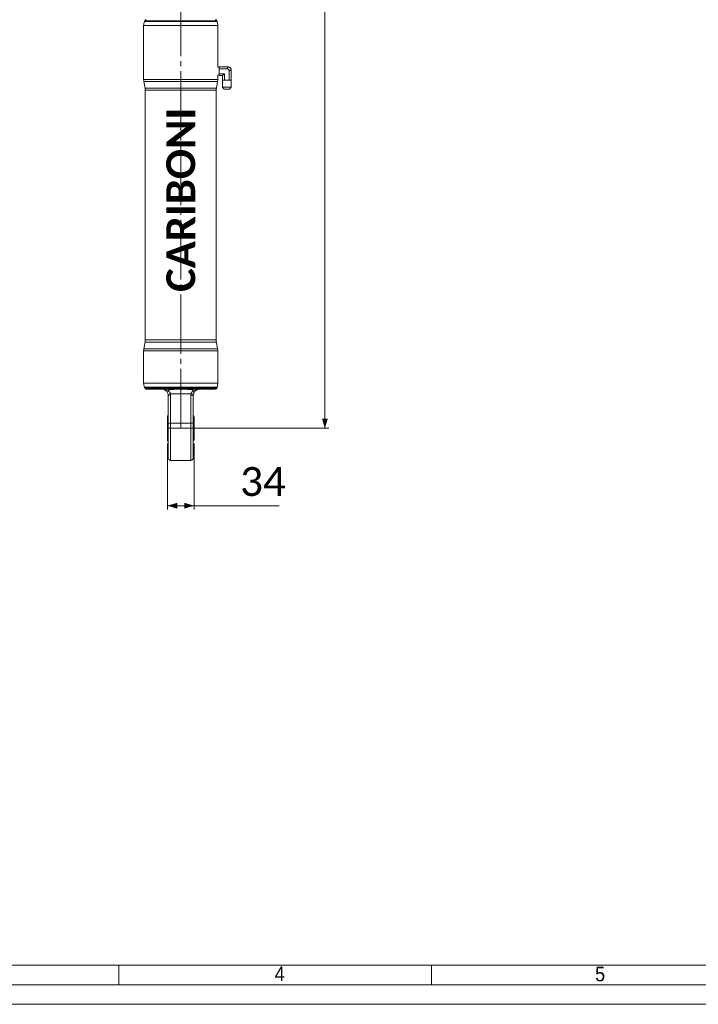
# Model space of a CAD drawing. Header units: millimetres. Extents: x 50 to 4179, y 50 to 2920.
# Tile 5 of 16: x 1173 to 2042, y 50 to 1310. Entities that reach past the tile are written whole.
import ezdxf

# ---------------------------------------------------------------- set-up
doc = ezdxf.new("R2010")
doc.units = ezdxf.units.MM
doc.header["$LTSCALE"] = 5
doc.linetypes.add('SLD-Centro', pattern=[19.05, 15.24, -1.27, 1.27, -1.27])
doc.linetypes.add('SLD-Solido', pattern=[0])
doc.styles.add('SLDTEXTSTYLE0', font='CALIBRIB.TTF')
doc.styles.add('SLDTEXTSTYLE1', font='GOTHIC.TTF', dxfattribs={"width": 0.913})
doc.styles.add('SLDTEXTSTYLE4', font='CALIBRI.TTF')
doc.dimstyles.new('SLDDIMSTYLE0', dxfattribs={"dimtxt": 37.041667, "dimasz": 12.5, "dimexe": 0, "dimexo": 0.0625, "dimgap": 9.260417, "dimtad": 1, "dimrnd": 1e-09, "dimzin": 12, "dimdsep": 46, "dimtxsty": 'SLDTEXTSTYLE0', "dimsah": 1, "dimcen": 0.09, "dimadec": 0, "dimazin": 3, "dimtfac": 1, "dimtofl": 0, "dimtmove": 0, "dimatfit": 3, "dimfxl": 0, "dimfrac": 2, "dimtolj": 1, "dimtzin": 12, "dimarcsym": 0})

# ---------------------------------------------------------------- blocks, each defined once
blk = doc.blocks.new('_D')
at = {"color": 7, "linetype": 'SLD-Solido', "lineweight": 0}
for p, q in [((1384.1, 2411.2), (1568.6, 2411.2)), ((1563.6, 787.2), (1563.6, 2411.2)), ((1384.1, 787.2), (1568.6, 787.2))]:
    blk.add_line(p, q, dxfattribs=at)
for points in [[(1563.6, 2411.2), (1559.9, 2398.7), (1567.4, 2398.7)], [(1563.6, 787.2), (1567.4, 799.7), (1559.9, 799.7)]]:
    blk.add_solid(points, dxfattribs=at)
at = {"color": 7, "linetype": 'SLD-Solido', "lineweight": 0, "insert": (1514.3, 1549.1), "char_height": 37.04, "attachment_point": 1, "rotation": 90, "style": 'SLDTEXTSTYLE4'}
blk.add_mtext('1624', dxfattribs=at)
blk = doc.blocks.new('_D_1')
at = {"color": 7, "linetype": 'SLD-Solido', "lineweight": 0}
for p, q in [((1362.1, 767.9), (1362.1, 683.2)), ((1396.1, 767.9), (1396.1, 683.2)), ((1362.1, 688.2), (1396.1, 688.2)), ((1396.1, 688.2), (1505.2, 688.2))]:
    blk.add_line(p, q, dxfattribs=at)
for points in [[(1362.1, 688.2), (1374.6, 684.4), (1374.6, 691.9)], [(1396.1, 688.2), (1383.6, 691.9), (1383.6, 684.4)]]:
    blk.add_solid(points, dxfattribs=at)
at = {"color": 7, "linetype": 'SLD-Solido', "lineweight": 0, "insert": (1455.1, 737.6), "char_height": 37.04, "attachment_point": 1, "style": 'SLDTEXTSTYLE4'}
blk.add_mtext('34', dxfattribs=at)

msp = doc.modelspace()

# ---------------------------------------------------------------- linework, layer by layer
at = {"color": 7, "linetype": 'SLD-Centro', "lineweight": 15}
for p, q in [((1379.084, 787.223), (1379.084, 2411.223)), ((1362.084, 787.223), (1396.084, 787.223))]:
    msp.add_line(p, q, dxfattribs=at)
at = {"color": 7, "linetype": 'SLD-Solido', "lineweight": 15}
for p, q in [((1331.584, 1302.578), (1331.584, 1233.788)), ((1332.925, 1308.907), (1332.488, 1307.708)), ((1425.679, 1307.708), (1425.243, 1308.907)), ((1426.584, 1301.823), (1426.584, 1302.578)), ((1426.584, 1249.385), (1426.584, 1298.628)), ((1428.084, 1249.437), (1426.584, 1249.385)), ((1428.084, 1249.723), (1428.084, 1247.398)), ((1439.917, 1249.723), (1428.084, 1249.723)), ((1438.084, 1247.398), (1440.379, 1249.694)), ((1426.584, 1233.788), (1426.584, 1239.061)), ((1426.584, 1239.061), (1428.084, 1239.009)), ((1428.084, 1241.047), (1428.084, 1247.398)), ((1438.084, 1247.398), (1428.084, 1247.398)), ((1434.908, 1241.047), (1428.084, 1241.047)), ((1428.084, 1238.723), (1428.084, 1241.047)), ((1432.584, 1238.723), (1428.084, 1238.723)), ((1434.908, 1241.047), (1432.584, 1238.723)), ((1432.584, 1238.723), (1432.584, 1232.723)), ((1434.908, 1241.047), (1434.908, 1232.723)), ((1443.554, 1246.518), (1441.259, 1244.223)), ((1441.259, 1244.223), (1441.259, 1232.723)), ((1443.584, 1246.056), (1443.584, 1232.723)), ((1331.812, 1231.183), (1333.356, 1222.425)), ((1424.812, 1222.425), (1426.356, 1231.183)), ((1432.527, 1232.723), (1432.527, 1223.804)), ((1432.527, 1232.723), (1432.584, 1232.723)), ((1432.527, 1223.804), (1434.472, 1221.223)), ((1432.527, 1223.804), (1443.64, 1223.804)), ((1432.926, 1232.723), (1432.584, 1232.723)), ((1432.926, 1232.723), (1433.715, 1232.723)), ((1434.908, 1232.723), (1433.715, 1232.723)), ((1437.295, 1232.723), (1434.908, 1232.723)), ((1437.295, 1232.723), (1438.872, 1232.723)), ((1441.259, 1232.723), (1438.872, 1232.723)), ((1441.259, 1232.723), (1442.453, 1232.723)), ((1441.695, 1221.223), (1443.64, 1223.804)), ((1442.453, 1232.723), (1443.241, 1232.723)), ((1443.241, 1232.723), (1443.584, 1232.723)), ((1443.584, 1232.723), (1443.64, 1232.723)), ((1443.64, 1223.804), (1443.64, 1232.723)), ((1333.584, 1219.821), (1333.584, 900.283)), ((1424.584, 900.283), (1424.584, 1219.821)), ((1441.695, 1221.223), (1434.472, 1221.223)), ((1333.356, 897.678), (1331.812, 888.92)), ((1426.356, 888.92), (1424.812, 897.678)), ((1331.584, 886.315), (1331.584, 844.868)), ((1426.584, 848.823), (1426.584, 886.315)), ((1426.584, 844.868), (1426.584, 845.642)), ((1332.488, 839.737), (1332.925, 838.539)), ((1423.363, 837.223), (1334.804, 837.223)), ((1364.596, 834.199), (1364.084, 833.713)), ((1425.243, 838.539), (1425.679, 839.737)), ((1362.979, 830.447), (1363.015, 830.231)), ((1363.084, 793.19), (1363.084, 829.223)), ((1365.982, 831.281), (1392.186, 831.281)), ((1366.084, 829.788), (1366.084, 793.755)), ((1392.084, 793.755), (1392.084, 829.788)), ((1395.084, 829.223), (1395.084, 793.19)), ((1362.084, 801.506), (1362.084, 772.94)), ((1396.084, 801.506), (1396.084, 772.94)), ((1363.084, 749.223), (1363.084, 793.19)), ((1366.084, 793.755), (1392.084, 793.755)), ((1395.084, 793.19), (1395.084, 749.223)), ((1366.084, 746.223), (1392.084, 746.223)), ((100, 100), (4105, 100))]:
    msp.add_line(p, q, dxfattribs=at)
at = {"color": 8, "linetype": 'SLD-Solido', "lineweight": 15}
for p, q in [((1426.584, 1302.578), (1331.584, 1302.578)), ((1332.488, 1307.708), (1379.084, 1307.708)), ((1379.084, 1308.907), (1332.925, 1308.907)), ((1425.243, 1308.907), (1379.084, 1308.907)), ((1379.084, 1307.708), (1425.679, 1307.708)), ((1331.584, 1233.788), (1426.584, 1233.788)), ((1426.356, 1231.183), (1331.812, 1231.183)), ((1333.356, 1222.425), (1379.084, 1222.425)), ((1379.084, 1222.425), (1424.812, 1222.425)), ((1379.084, 1219.821), (1333.584, 1219.821)), ((1424.584, 1219.821), (1379.084, 1219.821)), ((1424.812, 897.678), (1333.356, 897.678)), ((1333.584, 900.283), (1379.084, 900.283)), ((1379.084, 900.283), (1424.584, 900.283)), ((1426.584, 886.315), (1331.584, 886.315)), ((1331.812, 888.92), (1379.084, 888.92)), ((1379.084, 888.92), (1426.356, 888.92)), ((1331.584, 844.868), (1426.584, 844.868)), ((1425.679, 839.737), (1332.488, 839.737)), ((1332.925, 838.539), (1425.243, 838.539)), ((1362.984, 803.648), (1362.984, 770.798)), ((1395.184, 803.648), (1395.184, 770.798)), ((1366.084, 793.755), (1366.084, 746.223)), ((1392.084, 746.223), (1392.084, 793.755))]:
    msp.add_line(p, q, dxfattribs=at)
at = {"color": 7, "linetype": 'SLD-Solido', "lineweight": 0}
for p, q in [((1300, 75), (1300, 100)), ((1700, 75), (1700, 100)), ((75, 75), (4130, 75)), ((50, 50), (4155, 50))]:
    msp.add_line(p, q, dxfattribs=at)
at = {"color": 7, "linetype": 'SLD-Solido', "lineweight": 15}
for centre, radius, start, end in [((1346.584, 1302.578), 15, 160, 180), ((1334.804, 1308.223), 2, 90, 160), ((1423.363, 1308.223), 2, 20, 90), ((1411.584, 1302.578), 15, 0, 20), ((1439.917, 1246.056), 3.667, 82.761244, 90), ((1439.917, 1246.056), 3.667, 7.238756, 82.761244), ((1439.917, 1246.056), 3.667, 360, 7.238756), ((1346.584, 1233.788), 15, 180, 190), ((1318.584, 1219.82), 15, 0, 10), ((1439.584, 1219.82), 15, 170, 180), ((1411.584, 1233.788), 15, 350, 0), ((1318.584, 900.283), 15, 350, 0), ((1439.584, 900.283), 15, 180, 190), ((1346.584, 886.315), 15, 170, 180), ((1411.584, 886.315), 15, 0, 10), ((1346.584, 844.868), 15, 180, 200), ((1411.584, 844.868), 15, 340, 0), ((1474.101, 847.223), 47.544, 178.07155, 181.904961), ((1334.804, 839.223), 2, 200, 270), ((1423.363, 839.223), 2, 270, 340), ((1365.852, 826.649), 4.635, 88.39694, 127.830935), ((1355.084, 829.223), 8, 0, 7.803753), ((1365.36, 825.381), 4.466, 80.677766, 120.651299), ((1355.084, 829.788), 11, 0, 7.803753), ((1403.084, 829.788), 11, 172.196247, 180), ((1392.807, 825.381), 4.466, 59.348701, 99.322234), ((1392.315, 826.649), 4.635, 52.169065, 91.60306), ((1403.084, 829.223), 8, 172.196247, 180), ((1365.084, 801.506), 3, 134.427004, 180), ((1393.084, 801.506), 3, 0, 45.572996), ((1365.36, 789.348), 4.466, 80.679792, 120.649273), ((1392.807, 789.348), 4.466, 59.350727, 99.320208), ((1365.084, 772.94), 3, 180, 225.572996), ((1393.084, 772.94), 3, 314.427004, 0), ((1366.084, 749.223), 3, 180, 270), ((1392.084, 749.223), 3, 270, 0)]:
    msp.add_arc(centre, radius, start, end, dxfattribs=at)
msp.add_ellipse((1437.025, 1243.164), major_axis=(-3.347, -3.347), ratio=0.77459667, start_param=2.48253462, end_param=3.80065069, dxfattribs=at)
for points, knots in [([(1426.584, 1298.628), (1426.584, 1298.626), (1426.584, 1298.623), (1426.583, 1298.638), (1426.582, 1298.671), (1426.58, 1298.727), (1426.578, 1298.803), (1426.575, 1298.893), (1426.572, 1299.003), (1426.569, 1299.129), (1426.567, 1299.232), (1426.565, 1299.342), (1426.563, 1299.456), (1426.561, 1299.578), (1426.559, 1299.746), (1426.558, 1299.921), (1426.557, 1300.1), (1426.557, 1300.28), (1426.557, 1300.459), (1426.558, 1300.635), (1426.56, 1300.807), (1426.563, 1300.971), (1426.565, 1301.124), (1426.568, 1301.268), (1426.571, 1301.399), (1426.574, 1301.512), (1426.577, 1301.612), (1426.58, 1301.693), (1426.581, 1301.754), (1426.583, 1301.791), (1426.584, 1301.818), (1426.584, 1301.821), (1426.584, 1301.823)], [0, 0, 0, 0, 0.019043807, 0.045412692, 0.073688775, 0.126370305, 0.152728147, 0.181004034, 0.233700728, 0.260072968, 0.288348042, 0.314740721, 0.341120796, 0.367498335, 0.395796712, 0.448504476, 0.47489254, 0.503170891, 0.555862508, 0.582227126, 0.610493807, 0.663177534, 0.689548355, 0.717826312, 0.770538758, 0.796911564, 0.825199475, 0.877913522, 0.9042986, 0.932588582, 0.966105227, 1, 1, 1, 1]), ([(1355.084, 837.223), (1355.251, 837.22), (1355.866, 837.208), (1356.972, 837.041), (1358.157, 836.639), (1359.106, 836.159), (1359.569, 835.842), (1359.802, 835.683)], [0, 0, 0, 0, 0.10734725, 0.39537336, 0.69072764, 0.84457616, 1, 1, 1, 1]), ([(1359.802, 835.683), (1359.99, 835.561), (1360.373, 835.312), (1360.938, 835.129), (1361.443, 835.067), (1361.849, 835.093), (1362.239, 835.189), (1362.47, 835.312), (1362.587, 835.375)], [0, 0, 0, 0, 0.22510675, 0.45841588, 0.59952543, 0.74409431, 0.87004506, 1, 1, 1, 1]), ([(1363.01, 830.309), (1362.927, 830.756), (1362.823, 831.327), (1362.44, 832.432), (1361.74, 833.816), (1360.726, 834.968), (1360, 835.53), (1359.802, 835.683)], [0, 0, 0, 0, 0.19169099, 0.24489174, 0.4923442, 0.86136133, 1, 1, 1, 1]), ([(1362.587, 835.375), (1362.757, 835.473), (1363.096, 835.67), (1364.103, 836.127), (1365.69, 836.598), (1367.552, 836.889), (1369.126, 837.039), (1370.369, 837.118), (1371.63, 837.169), (1372.908, 837.198), (1374.202, 837.214), (1375.509, 837.221), (1376.826, 837.223), (1378.019, 837.223), (1378.772, 837.223), (1379.084, 837.223)], [0, 0, 0, 0, 0.03680962, 0.0738087, 0.2076361, 0.3444679, 0.41851553, 0.49272646, 0.56706891, 0.64225527, 0.71754594, 0.79348534, 0.86972027, 0.94605301, 1, 1, 1, 1]), ([(1362.587, 835.375), (1362.742, 835.281), (1363.054, 835.094), (1363.508, 834.775), (1363.876, 834.484), (1364.162, 834.232), (1364.399, 834.008), (1364.654, 833.743), (1364.957, 833.389), (1365.206, 833.048), (1365.412, 832.719), (1365.556, 832.458), (1365.693, 832.173), (1365.812, 831.877), (1365.911, 831.578), (1365.959, 831.378), (1365.982, 831.281)], [0, 0, 0, 0, 0.10404255, 0.20840944, 0.31411521, 0.36715074, 0.42026746, 0.49451506, 0.56910069, 0.67358823, 0.72134602, 0.77671107, 0.83239081, 0.88917519, 0.94641482, 1, 1, 1, 1]), ([(1379.084, 837.223), (1379.516, 837.223), (1380.381, 837.223), (1381.678, 837.222), (1382.975, 837.22), (1384.275, 837.211), (1385.576, 837.193), (1386.877, 837.157), (1388.172, 837.099), (1390.397, 836.931), (1392.988, 836.621), (1394.878, 835.713), (1395.58, 835.375)], [0, 0, 0, 0, 0.07478322, 0.14975136, 0.2248124, 0.30006092, 0.37639341, 0.45283409, 0.52963198, 0.60657451, 0.85371445, 1, 1, 1, 1]), ([(1392.186, 831.281), (1392.212, 831.389), (1392.264, 831.605), (1392.374, 831.929), (1392.508, 832.249), (1392.642, 832.516), (1392.801, 832.795), (1392.986, 833.083), (1393.235, 833.417), (1393.506, 833.735), (1393.83, 834.072), (1394.14, 834.355), (1394.464, 834.622), (1394.761, 834.847), (1395.145, 835.112), (1395.422, 835.279), (1395.58, 835.375)], [0, 0, 0, 0, 0.05970131, 0.11996062, 0.18189424, 0.24436301, 0.27864191, 0.35265866, 0.42724419, 0.50329531, 0.5797358, 0.68357526, 0.73566504, 0.81461757, 0.89376016, 1, 1, 1, 1]), ([(1398.365, 835.683), (1398.266, 835.609), (1398.067, 835.459), (1397.742, 835.184), (1397.457, 834.915), (1397.21, 834.657), (1397.027, 834.452), (1396.847, 834.236), (1396.67, 834.007), (1396.497, 833.766), (1396.262, 833.412), (1396.008, 832.972), (1395.761, 832.458), (1395.553, 831.941), (1395.401, 831.472), (1395.29, 831.04), (1395.23, 830.754), (1395.187, 830.509), (1395.167, 830.376), (1395.158, 830.309)], [0, 0, 0, 0, 0.06900486, 0.13814879, 0.22917806, 0.27485035, 0.32070622, 0.3668642, 0.41348377, 0.46042382, 0.50748851, 0.61062604, 0.68830067, 0.75516394, 0.84748772, 0.89434318, 0.94188004, 0.97089005, 1, 1, 1, 1]), ([(1395.58, 835.375), (1395.825, 835.264), (1396.311, 835.042), (1397.214, 835.092), (1397.897, 835.359), (1398.287, 835.629), (1398.365, 835.683)], [0, 0, 0, 0, 0.262672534, 0.523719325, 0.904013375, 1, 1, 1, 1]), ([(1398.365, 835.683), (1398.661, 835.882), (1399.257, 836.282), (1400.29, 836.747), (1401.436, 837.085), (1402.399, 837.212), (1402.943, 837.221), (1403.084, 837.223)], [0, 0, 0, 0, 0.19650505, 0.39636181, 0.65038778, 0.9095636, 1, 1, 1, 1])]:
    msp.add_open_spline(points, degree=3, knots=knots, dxfattribs=at)

# ---------------------------------------------------------------- texts
at = {"color": 7, "linetype": 'Continuous', "lineweight": 0, "insert": (1360.566, 961.86), "char_height": 37.0417, "attachment_point": 1, "rotation": 90, "style": 'SLDTEXTSTYLE0'}
msp.add_mtext('CARIBONI', dxfattribs=at)
at = {"color": 7, "linetype": 'Continuous', "lineweight": 0, "char_height": 18.81, "attachment_point": 1, "style": 'SLDTEXTSTYLE1'}
for s, insert in [('4', (1499.408, 98.45)), ('5', (1909.669, 98.272))]:
    msp.add_mtext(s, dxfattribs=dict(at, insert=insert))

# ---------------------------------------------------------------- dimensions: what is measured, and where the dimension line sits
at = {"color": 7, "linetype": 'SLD-Solido', "lineweight": 0}
dim = msp.add_linear_dim(base=(1563.64, 2411.223), p1=(1379.084, 787.223), p2=(1379.084, 2411.223), angle=90, dimstyle='SLDDIMSTYLE0', dxfattribs=at)
dim.commit()
dim.dimension.update_dxf_attribs({"geometry": '_D', "text_midpoint": (1563.64, 1599.223), "dimtype": 160})
dim = msp.add_linear_dim(base=(1396.084, 688.17), p1=(1362.084, 772.94), p2=(1396.084, 772.94), dimstyle='SLDDIMSTYLE0', dxfattribs=at)
dim.commit()
dim.dimension.update_dxf_attribs({"geometry": '_D_1', "text_midpoint": (1480.173, 688.17), "dimtype": 160})

doc.saveas('drawing.dxf')
